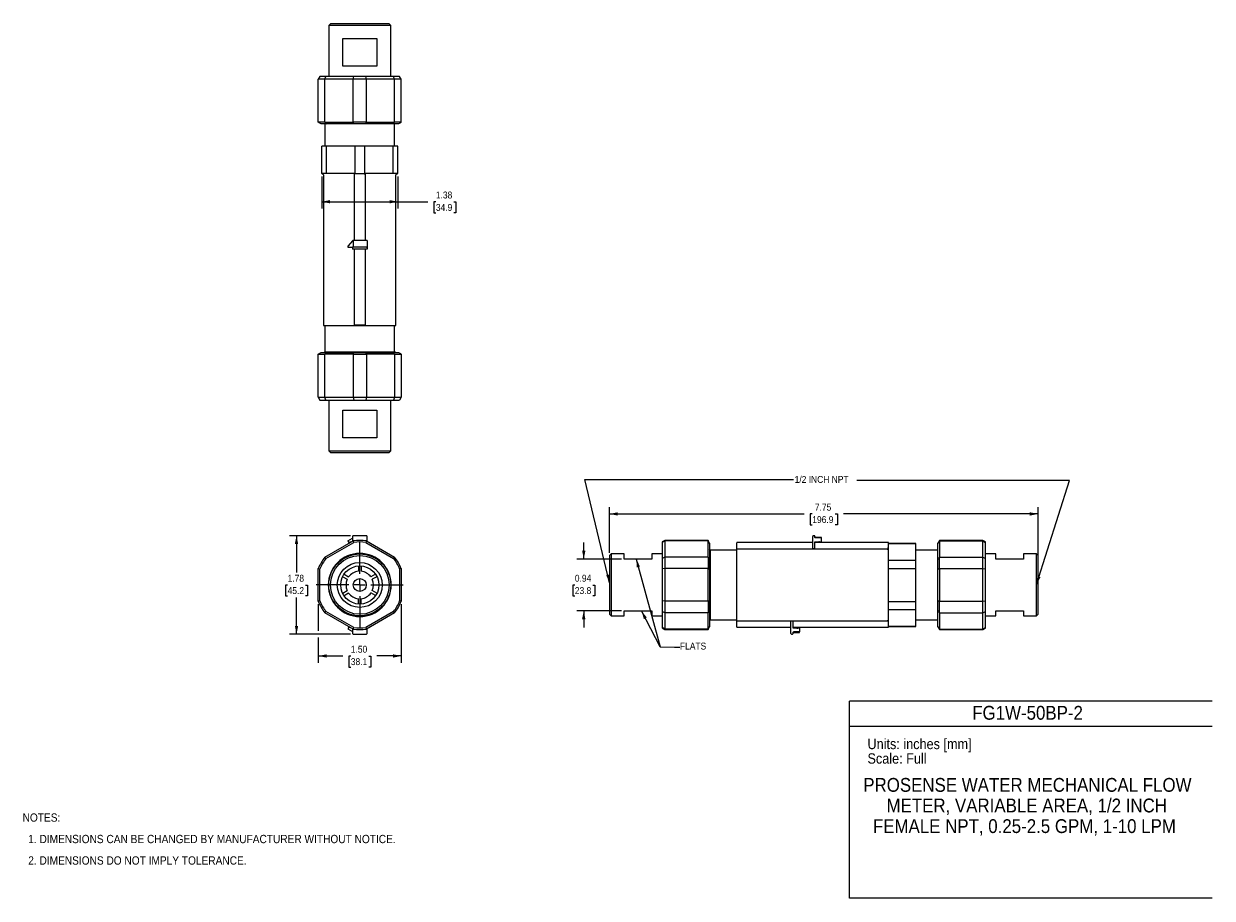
# Model space of a CAD drawing. Header units: inches. Extents: x 0.5 to 22, y 0 to 15.8.
import ezdxf
from ezdxf.enums import TextEntityAlignment as Align

# ---------------------------------------------------------------- set-up
doc = ezdxf.new("R2010")
doc.units = ezdxf.units.IN
doc.header["$MEASUREMENT"] = 0
doc.linetypes.add('SLD-Center', pattern=[0.75, 0.6, -0.05, 0.05, -0.05])
doc.linetypes.add('SLD-Solid', pattern=[0])
doc.layers.add('CENTER', color=40, linetype='SLD-Center')
for name, color, linetype, lineweight in [('DIMENSIONS', 140, 'SLD-Solid', 25), ('SLD-0', 7, 'SLD-Solid', 25), ('TEXT', 140, 'SLD-Solid', 25)]:
    doc.layers.add(name, color=color, linetype=linetype, lineweight=lineweight)
doc.layers.add('SLD-DEFPOINTS', color=7, linetype='Continuous', plot=False)
doc.layers.get('SLD-DEFPOINTS').off()
doc.styles.add('SLDTEXTSTYLE0', font='GOTHIC.TTF', dxfattribs={"width": 0.913})
doc.styles.get("Standard").update_dxf_attribs({"font": 'GOTHIC.TTF'})
doc.dimstyles.new('SLDDIMSTYLE0', dxfattribs={"dimtxt": 0.125, "dimasz": 0.15, "dimexe": 0, "dimexo": 0.0625, "dimgap": 0.03125, "dimtad": 0, "dimtih": 1, "dimtoh": 1, "dimrnd": 1e-09, "dimzin": 12, "dimdsep": 46, "dimtxsty": 'SLDTEXTSTYLE0', "dimsah": 1, "dimcen": 0.09, "dimadec": 0, "dimazin": 3, "dimtfac": 1, "dimtofl": 0, "dimtmove": 0, "dimatfit": 3, "dimfxl": 0, "dimfrac": 2, "dimtolj": 1, "dimtzin": 12, "dimarcsym": 0})
doc.dimstyles.new('SLDDIMSTYLE1', dxfattribs={"dimtxt": 0.125, "dimasz": 0.15, "dimexe": 0, "dimexo": 0.0625, "dimgap": 0.03125, "dimtad": 0, "dimtih": 1, "dimtoh": 1, "dimrnd": 1e-09, "dimzin": 4, "dimdsep": 46, "dimtxsty": 'SLDTEXTSTYLE0', "dimsah": 1, "dimcen": 0.09, "dimadec": 0, "dimazin": 1, "dimtfac": 1, "dimtofl": 0, "dimtmove": 0, "dimatfit": 3, "dimfxl": 0, "dimfrac": 2, "dimtolj": 1, "dimtzin": 12, "dimarcsym": 0})
doc.dimstyles.new('SLDDIMSTYLE2', dxfattribs={"dimtxt": 0.125, "dimasz": 0.15, "dimexe": 0, "dimexo": 0.0625, "dimgap": 0.03125, "dimtad": 0, "dimtih": 1, "dimtoh": 1, "dimrnd": 1e-09, "dimdsep": 46, "dimtxsty": 'SLDTEXTSTYLE0', "dimsah": 1, "dimcen": 0.09, "dimadec": 0, "dimazin": 2, "dimtfac": 1, "dimtmove": 0, "dimatfit": 0, "dimfxl": 0, "dimfrac": 2, "dimtolj": 1, "dimtzin": 12, "dimarcsym": 0})
doc.dimstyles.new('SLDDIMSTYLE3', dxfattribs={"dimtxt": 0.18, "dimasz": 0.15, "dimexe": 0, "dimexo": 0.0625, "dimgap": 0, "dimtad": 0, "dimtih": 1, "dimtoh": 1, "dimdec": 0, "dimrnd": 1e-09, "dimzin": 0, "dimdsep": 46, "dimtxsty": 'Standard', "dimsah": 1, "dimcen": 0.09, "dimadec": 0, "dimazin": 0, "dimtfac": 0.15, "dimtdec": 0, "dimtofl": 0, "dimtmove": 0, "dimatfit": 3, "dimfxl": 0, "dimfrac": 2, "dimtolj": 1, "dimtzin": 0, "dimarcsym": 0})

# ---------------------------------------------------------------- blocks, each defined once
blk = doc.blocks.new('Block1')
at = {"color": 140, "linetype": 'SLD-Solid', "lineweight": 18}
blk.add_line((22, 0), (22, 3.56), dxfattribs=at)
at = {"layer": 'TEXT'}
for p, q in [((22, 3.56), (15.44, 3.56)), ((15.44, 0), (15.44, 3.56)), ((15.44, 3.11), (22, 3.11)), ((22, 0), (15.44, 0))]:
    blk.add_line(p, q, dxfattribs=at)
at = {"layer": 'TEXT', "char_height": 0.1875, "attachment_point": 1, "style": 'SLDTEXTSTYLE0'}
for s, insert in [('Units: inches [mm]', (15.766, 2.882)), ('Scale: Full', (15.766, 2.619))]:
    blk.add_mtext(s, dxfattribs=dict(at, insert=insert))
at = {"layer": 'TEXT', "color": 140, "style": 'SLDTEXTSTYLE0', "width": 0.913}
for tag, p in [('AUTOATTR1', (17.66, 3.151)), ('AUTOATTR0_0', (15.69, 1.848)), ('AUTOATTR0_1', (16.11, 1.476)), ('AUTOATTR0_2', (15.864, 1.103))]:
    blk.add_attdef(tag, text='', height=0.25, dxfattribs=at).set_placement(p, align=Align.BOTTOM_LEFT)
blk = doc.blocks.new('SW_NOTE_0')
at = {"layer": 'TEXT', "color": 0, "char_height": 0.15, "attachment_point": 1, "style": 'SLDTEXTSTYLE0'}
for s, insert in [('NOTES:', (0, 0.192)), ('  1. DIMENSIONS CAN BE CHANGED BY MANUFACTURER WITHOUT NOTICE.', (0, -0.196)), ('  2. DIMENSIONS DO NOT IMPLY TOLERANCE.', (0, -0.584))]:
    blk.add_mtext(s, dxfattribs=dict(at, insert=insert))
blk = doc.blocks.new('_D')
at = {"layer": 'DIMENSIONS'}
for p, q in [((6.416, 6.551), (5.316, 6.551)), ((5.441, 6.551), (5.441, 5.886)), ((5.28, 5.66), (5.242, 5.66)), ((5.242, 5.66), (5.242, 5.462)), ((5.603, 5.66), (5.641, 5.66)), ((5.641, 5.66), (5.641, 5.462)), ((5.242, 5.462), (5.28, 5.462)), ((5.441, 4.771), (5.441, 5.437)), ((5.641, 5.462), (5.603, 5.462)), ((6.416, 4.771), (5.316, 4.771))]:
    blk.add_line(p, q, dxfattribs=at)
for points in [[(5.441, 6.551), (5.411, 6.401), (5.471, 6.401)], [(5.441, 4.771), (5.471, 4.921), (5.411, 4.921)]]:
    blk.add_solid(points, dxfattribs=at)
at = {"layer": 'DIMENSIONS', "char_height": 0.125, "attachment_point": 1, "style": 'SLDTEXTSTYLE0'}
for s, insert in [('1.78', (5.28, 5.845)), ('45.2', (5.28, 5.622))]:
    blk.add_mtext(s, dxfattribs=dict(at, insert=insert))
blk = doc.blocks.new('_D_1')
at = {"layer": 'DIMENSIONS'}
for p, q in [((5.835, 5.317), (5.835, 4.834)), ((7.335, 5.317), (7.335, 4.253)), ((5.835, 4.709), (5.835, 4.253)), ((5.835, 4.378), (6.276, 4.378)), ((6.423, 4.377), (6.385, 4.377)), ((6.385, 4.377), (6.385, 4.178)), ((6.747, 4.377), (6.785, 4.377)), ((6.785, 4.377), (6.785, 4.178)), ((7.335, 4.378), (6.894, 4.378)), ((6.385, 4.178), (6.423, 4.178)), ((6.785, 4.178), (6.747, 4.178))]:
    blk.add_line(p, q, dxfattribs=at)
for points in [[(5.835, 4.378), (5.985, 4.348), (5.985, 4.408)], [(7.335, 4.378), (7.185, 4.408), (7.185, 4.348)]]:
    blk.add_solid(points, dxfattribs=at)
at = {"layer": 'DIMENSIONS', "char_height": 0.125, "attachment_point": 1, "style": 'SLDTEXTSTYLE0'}
for s, insert in [('1.50', (6.423, 4.562)), ('38.1', (6.423, 4.338))]:
    blk.add_mtext(s, dxfattribs=dict(at, insert=insert))
blk = doc.blocks.new('SW_CENTERMARKSYMBOL_0')
at = {"layer": 'CENTER', "color": 0}
for p, q in [((0, 0.2), (0, 0.787)), ((-0.2, 0), (-0.787, 0)), ((0, 0), (-0.1, 0)), ((0, 0), (0, 0.1)), ((0, 0), (0, -0.1)), ((0, 0), (0.1, 0)), ((0.2, 0), (0.787, 0)), ((0, -0.2), (0, -0.787))]:
    blk.add_line(p, q, dxfattribs=at)
blk = doc.blocks.new('_D_2')
at = {"layer": 'DIMENSIONS'}
for p, q in [((11.101, 6.241), (11.101, 7.07)), ((11.101, 6.945), (14.62, 6.945)), ((14.768, 6.944), (14.73, 6.944)), ((14.73, 6.944), (14.73, 6.746)), ((15.184, 6.944), (15.222, 6.944)), ((15.222, 6.944), (15.222, 6.746)), ((18.851, 6.945), (15.331, 6.945)), ((18.851, 6.117), (18.851, 7.07)), ((14.73, 6.746), (14.768, 6.746)), ((15.222, 6.746), (15.184, 6.746))]:
    blk.add_line(p, q, dxfattribs=at)
for points in [[(11.101, 6.945), (11.251, 6.915), (11.251, 6.975)], [(18.851, 6.945), (18.701, 6.975), (18.701, 6.915)]]:
    blk.add_solid(points, dxfattribs=at)
at = {"layer": 'DIMENSIONS', "char_height": 0.125, "attachment_point": 1, "style": 'SLDTEXTSTYLE0'}
for s, insert in [('7.75', (14.814, 7.129)), ('196.9', (14.768, 6.905))]:
    blk.add_mtext(s, dxfattribs=dict(at, insert=insert))
blk = doc.blocks.new('_D_3')
at = {"layer": 'DIMENSIONS'}
for p, q in [((10.635, 6.13), (10.635, 6.43)), ((11.316, 6.13), (10.51, 6.13)), ((10.474, 5.66), (10.435, 5.66)), ((10.435, 5.66), (10.435, 5.462)), ((10.797, 5.66), (10.835, 5.66)), ((10.835, 5.66), (10.835, 5.462)), ((10.435, 5.462), (10.474, 5.462)), ((10.835, 5.462), (10.797, 5.462)), ((11.316, 5.192), (10.51, 5.192)), ((10.635, 5.192), (10.635, 4.892))]:
    blk.add_line(p, q, dxfattribs=at)
for points in [[(10.635, 6.13), (10.665, 6.28), (10.605, 6.28)], [(10.635, 5.192), (10.605, 5.042), (10.665, 5.042)]]:
    blk.add_solid(points, dxfattribs=at)
at = {"layer": 'DIMENSIONS', "char_height": 0.125, "attachment_point": 1, "style": 'SLDTEXTSTYLE0'}
for s, insert in [('0.94', (10.474, 5.845)), ('23.8', (10.474, 5.622))]:
    blk.add_mtext(s, dxfattribs=dict(at, insert=insert))
blk = doc.blocks.new('_D_4')
at = {"layer": 'DIMENSIONS'}
for p, q in [((5.898, 13.045), (5.898, 12.462)), ((7.273, 13.045), (7.273, 12.462)), ((5.898, 12.587), (7.273, 12.587)), ((7.273, 12.587), (7.813, 12.587)), ((7.961, 12.586), (7.923, 12.586)), ((7.923, 12.586), (7.923, 12.388)), ((8.284, 12.586), (8.322, 12.586)), ((8.322, 12.586), (8.322, 12.388)), ((7.923, 12.388), (7.961, 12.388)), ((8.322, 12.388), (8.284, 12.388))]:
    blk.add_line(p, q, dxfattribs=at)
for points in [[(5.898, 12.587), (6.048, 12.557), (6.048, 12.617)], [(7.273, 12.587), (7.123, 12.617), (7.123, 12.557)]]:
    blk.add_solid(points, dxfattribs=at)
at = {"layer": 'DIMENSIONS', "char_height": 0.125, "attachment_point": 1, "style": 'SLDTEXTSTYLE0'}
for s, insert in [('1.38', (7.961, 12.771)), ('34.9', (7.961, 12.547))]:
    blk.add_mtext(s, dxfattribs=dict(at, insert=insert))

msp = doc.modelspace()

# ---------------------------------------------------------------- linework, layer by layer
for p, q in [((6.055, 15.803), (6.025, 15.773)), ((6.025, 15.773), (6.025, 14.853)), ((7.145, 15.773), (6.025, 15.773)), ((7.115, 15.803), (6.055, 15.803)), ((7.145, 15.773), (7.115, 15.803)), ((7.145, 14.853), (7.145, 15.773)), ((6.279, 15.538), (6.891, 15.538)), ((6.279, 15.038), (6.279, 15.538)), ((6.891, 15.538), (6.891, 15.038)), ((5.864, 14.853), (5.835, 14.803)), ((5.974, 14.853), (5.864, 14.853)), ((5.955, 14.803), (5.974, 14.853)), ((6.475, 14.853), (5.974, 14.853)), ((6.891, 15.038), (6.279, 15.038)), ((6.465, 14.803), (6.475, 14.853)), ((6.695, 14.853), (6.475, 14.853)), ((6.705, 14.803), (6.695, 14.853)), ((7.196, 14.853), (6.695, 14.853)), ((7.215, 14.803), (7.196, 14.853)), ((7.306, 14.853), (7.196, 14.853)), ((7.335, 14.803), (7.306, 14.853)), ((5.955, 14.803), (5.835, 14.803)), ((5.835, 14.022), (5.835, 14.803)), ((6.465, 14.803), (5.955, 14.803)), ((5.955, 14.022), (5.955, 14.803)), ((6.705, 14.803), (6.465, 14.803)), ((6.465, 14.022), (6.465, 14.803)), ((6.705, 14.022), (6.705, 14.803)), ((7.215, 14.803), (6.705, 14.803)), ((7.215, 14.022), (7.215, 14.803)), ((7.335, 14.803), (7.215, 14.803)), ((7.335, 14.022), (7.335, 14.803)), ((5.955, 14.022), (5.835, 14.022)), ((5.988, 13.993), (5.885, 13.993)), ((5.955, 14.022), (6.465, 14.022)), ((5.955, 13.993), (5.955, 13.592)), ((6.482, 13.993), (5.988, 13.993)), ((6.705, 14.022), (6.465, 14.022)), ((6.688, 13.993), (6.482, 13.993)), ((7.182, 13.993), (6.688, 13.993)), ((6.705, 14.022), (7.215, 14.022)), ((7.285, 13.993), (7.182, 13.993)), ((7.335, 14.022), (7.215, 14.022)), ((7.215, 13.592), (7.215, 13.993)), ((5.898, 13.095), (5.898, 13.592)), ((5.982, 13.592), (5.898, 13.592)), ((5.982, 13.095), (5.982, 13.592)), ((6.501, 13.592), (5.982, 13.592)), ((6.501, 13.095), (6.501, 13.592)), ((6.669, 13.592), (6.501, 13.592)), ((6.669, 13.592), (6.669, 13.095)), ((7.188, 13.592), (6.669, 13.592)), ((7.188, 13.095), (7.188, 13.592)), ((7.273, 13.592), (7.188, 13.592)), ((7.273, 13.095), (7.273, 13.592)), ((5.982, 13.095), (5.898, 13.095)), ((5.93, 13.072), (5.93, 10.348)), ((6.485, 13.095), (5.982, 13.095)), ((6.485, 13.095), (6.485, 11.885)), ((6.49, 13.095), (6.485, 13.095)), ((6.49, 13.095), (6.68, 13.095)), ((6.685, 13.095), (6.68, 13.095)), ((6.685, 13.095), (6.685, 11.885)), ((7.188, 13.095), (6.685, 13.095)), ((7.273, 13.095), (7.188, 13.095)), ((7.24, 10.348), (7.24, 13.072)), ((6.453, 11.881), (6.374, 11.79)), ((6.467, 11.885), (6.461, 11.885)), ((6.467, 11.885), (6.467, 11.779)), ((6.716, 11.885), (6.467, 11.885)), ((6.716, 11.885), (6.716, 11.779)), ((6.371, 11.781), (6.371, 11.767)), ((6.371, 11.767), (6.454, 11.767)), ((6.454, 11.767), (6.454, 11.727)), ((6.454, 11.767), (6.466, 11.754)), ((6.716, 11.767), (6.454, 11.767)), ((6.466, 11.74), (6.454, 11.727)), ((6.716, 11.727), (6.454, 11.727)), ((6.485, 11.727), (6.485, 10.358)), ((6.685, 11.727), (6.685, 10.358)), ((6.704, 11.754), (6.716, 11.767)), ((6.716, 11.727), (6.704, 11.74)), ((6.716, 11.767), (6.716, 11.727)), ((5.93, 10.348), (7.24, 10.348)), ((5.955, 10.348), (5.955, 9.875)), ((6.49, 10.358), (6.485, 10.358)), ((6.68, 10.358), (6.49, 10.358)), ((6.68, 10.358), (6.685, 10.358)), ((7.215, 9.875), (7.215, 10.348)), ((5.835, 9.834), (5.955, 9.834)), ((5.835, 9.053), (5.835, 9.834)), ((5.885, 9.863), (5.988, 9.863)), ((5.955, 9.875), (5.94, 9.863)), ((5.955, 9.875), (7.215, 9.875)), ((6.465, 9.834), (5.955, 9.834)), ((5.955, 9.053), (5.955, 9.834)), ((5.988, 9.863), (6.482, 9.863)), ((6.465, 9.834), (6.705, 9.834)), ((6.465, 9.834), (6.465, 9.053)), ((6.482, 9.863), (6.688, 9.863)), ((6.688, 9.863), (7.182, 9.863)), ((6.705, 9.834), (6.705, 9.053)), ((7.215, 9.834), (6.705, 9.834)), ((7.182, 9.863), (7.285, 9.863)), ((7.23, 9.863), (7.215, 9.875)), ((7.215, 9.834), (7.215, 9.053)), ((7.215, 9.834), (7.335, 9.834)), ((7.335, 9.834), (7.335, 9.053)), ((5.835, 9.053), (5.864, 9.003)), ((5.835, 9.053), (5.955, 9.053)), ((5.974, 9.003), (5.955, 9.053)), ((5.955, 9.053), (6.465, 9.053)), ((6.465, 9.053), (6.705, 9.053)), ((6.465, 9.053), (6.475, 9.003)), ((6.705, 9.053), (6.695, 9.003)), ((6.705, 9.053), (7.215, 9.053)), ((7.215, 9.053), (7.196, 9.003)), ((7.215, 9.053), (7.335, 9.053)), ((7.335, 9.053), (7.306, 9.003)), ((5.864, 9.003), (5.974, 9.003)), ((5.974, 9.003), (6.475, 9.003)), ((6.025, 9.003), (6.025, 8.083)), ((6.279, 8.318), (6.279, 8.818)), ((6.279, 8.818), (6.891, 8.818)), ((6.475, 9.003), (6.695, 9.003)), ((6.695, 9.003), (7.196, 9.003)), ((6.891, 8.818), (6.891, 8.318)), ((7.145, 8.083), (7.145, 9.003)), ((7.196, 9.003), (7.306, 9.003)), ((6.891, 8.318), (6.279, 8.318)), ((6.025, 8.083), (6.055, 8.053)), ((6.025, 8.083), (7.145, 8.083)), ((6.055, 8.053), (7.115, 8.053)), ((7.115, 8.053), (7.145, 8.083)), ((5.955, 6.164), (6.465, 6.458)), ((6.371, 6.456), (6.454, 6.504)), ((6.371, 6.456), (6.388, 6.426)), ((6.454, 6.539), (6.454, 6.452)), ((6.465, 6.458), (6.475, 6.43)), ((6.704, 6.551), (6.466, 6.551)), ((6.705, 6.458), (6.695, 6.43)), ((6.705, 6.458), (7.215, 6.164)), ((6.716, 6.452), (6.716, 6.539)), ((12.101, 6.467), (12.051, 6.438)), ((12.101, 6.458), (12.051, 6.43)), ((12.882, 6.467), (12.101, 6.467)), ((12.101, 6.467), (12.101, 6.458)), ((12.101, 6.458), (12.101, 6.164)), ((12.882, 6.458), (12.101, 6.458)), ((12.911, 6.417), (12.882, 6.467)), ((12.882, 6.467), (12.882, 6.458)), ((12.882, 6.164), (12.882, 6.458)), ((14.775, 6.318), (14.775, 6.539)), ((14.802, 6.551), (14.788, 6.551)), ((14.815, 6.522), (14.815, 6.539)), ((14.933, 6.521), (14.827, 6.521)), ((14.933, 6.51), (14.827, 6.51)), ((14.933, 6.51), (14.933, 6.521)), ((14.933, 6.443), (14.933, 6.51)), ((17.07, 6.467), (17.041, 6.417)), ((17.851, 6.467), (17.07, 6.467)), ((17.07, 6.458), (17.07, 6.467)), ((17.07, 6.458), (17.07, 6.164)), ((17.07, 6.458), (17.851, 6.458)), ((17.901, 6.438), (17.851, 6.467)), ((17.851, 6.458), (17.851, 6.467)), ((17.851, 6.164), (17.851, 6.458)), ((17.851, 6.458), (17.901, 6.43)), ((5.974, 6.141), (6.475, 6.43)), ((6.695, 6.43), (7.196, 6.141)), ((12.051, 6.438), (12.051, 6.43)), ((12.051, 6.43), (12.051, 6.141)), ((12.911, 6.417), (12.911, 6.41)), ((12.911, 6.41), (12.911, 6.125)), ((12.923, 6.291), (12.911, 6.306)), ((13.396, 6.291), (12.923, 6.291)), ((12.923, 6.291), (12.923, 5.661)), ((13.406, 6.316), (13.396, 6.316)), ((13.396, 6.316), (13.396, 5.661)), ((14.775, 6.426), (13.406, 6.426)), ((13.406, 6.426), (13.406, 6.421)), ((13.406, 6.309), (13.406, 6.421)), ((16.12, 6.309), (13.406, 6.309)), ((14.775, 6.318), (14.815, 6.318)), ((14.815, 6.443), (14.933, 6.443)), ((14.815, 6.318), (14.815, 6.443)), ((14.829, 6.426), (14.815, 6.426)), ((16.143, 6.426), (14.815, 6.426)), ((16.143, 6.421), (16.143, 6.426)), ((16.143, 6.397), (16.143, 6.421)), ((16.64, 6.411), (16.143, 6.411)), ((16.64, 6.407), (16.143, 6.407)), ((16.143, 6.107), (16.143, 6.397)), ((16.64, 6.407), (16.64, 6.411)), ((16.64, 6.107), (16.64, 6.407)), ((17.041, 6.291), (16.64, 6.291)), ((17.041, 6.41), (17.041, 6.417)), ((17.041, 6.125), (17.041, 6.41)), ((17.901, 6.43), (17.901, 6.438)), ((17.901, 6.141), (17.901, 6.43)), ((5.974, 6.141), (5.955, 6.164)), ((7.215, 6.164), (7.196, 6.141)), ((11.131, 6.221), (11.101, 6.191)), ((11.101, 6.191), (11.101, 5.131)), ((11.366, 6.221), (11.131, 6.221)), ((11.131, 6.221), (11.131, 5.101)), ((11.366, 6.13), (11.366, 6.221)), ((11.866, 6.13), (11.366, 6.13)), ((12.051, 6.221), (11.866, 6.221)), ((11.866, 6.221), (11.866, 6.13)), ((12.101, 6.164), (12.051, 6.141)), ((12.051, 6.141), (12.051, 5.95)), ((12.101, 6.164), (12.101, 5.956)), ((12.882, 6.164), (12.101, 6.164)), ((12.882, 6.164), (12.882, 5.956)), ((12.911, 6.125), (12.911, 5.946)), ((16.143, 6.107), (16.64, 6.107)), ((16.143, 5.961), (16.143, 6.107)), ((16.64, 5.961), (16.64, 6.107)), ((17.041, 5.946), (17.041, 6.125)), ((17.07, 5.956), (17.07, 6.164)), ((17.07, 6.164), (17.851, 6.164)), ((17.851, 5.956), (17.851, 6.164)), ((17.851, 6.164), (17.901, 6.141)), ((18.086, 6.221), (17.901, 6.221)), ((17.901, 5.95), (17.901, 6.141)), ((18.086, 6.13), (18.086, 6.221)), ((18.586, 6.13), (18.086, 6.13)), ((18.821, 6.221), (18.586, 6.221)), ((18.586, 6.221), (18.586, 6.13)), ((18.851, 6.191), (18.821, 6.221)), ((18.821, 5.661), (18.821, 6.221)), ((18.851, 5.661), (18.851, 6.191)), ((5.835, 5.367), (5.835, 5.956)), ((5.835, 5.956), (5.864, 5.95)), ((5.864, 5.372), (5.864, 5.95)), ((6.277, 5.81), (6.358, 5.764)), ((6.3, 5.855), (6.383, 5.807)), ((6.56, 6.003), (6.56, 5.909)), ((6.61, 6.005), (6.61, 5.909)), ((6.868, 5.854), (6.787, 5.807)), ((6.894, 5.811), (6.812, 5.764)), ((7.335, 5.956), (7.306, 5.95)), ((7.306, 5.95), (7.306, 5.372)), ((7.335, 5.956), (7.335, 5.367)), ((12.101, 5.956), (12.051, 5.95)), ((12.051, 5.95), (12.051, 5.372)), ((12.101, 5.956), (12.101, 5.367)), ((12.882, 5.956), (12.101, 5.956)), ((12.882, 5.367), (12.882, 5.956)), ((12.911, 5.946), (12.911, 5.376)), ((16.143, 5.961), (16.64, 5.961)), ((16.143, 5.362), (16.143, 5.961)), ((16.64, 5.362), (16.64, 5.961)), ((17.041, 5.376), (17.041, 5.946)), ((17.07, 5.956), (17.851, 5.956)), ((17.07, 5.956), (17.07, 5.367)), ((17.851, 5.956), (17.901, 5.95)), ((17.851, 5.367), (17.851, 5.956)), ((17.901, 5.372), (17.901, 5.95)), ((12.923, 5.661), (12.923, 5.031)), ((13.396, 5.661), (13.396, 5.006)), ((18.821, 5.101), (18.821, 5.661)), ((18.851, 5.131), (18.851, 5.661)), ((6.276, 5.512), (6.358, 5.559)), ((6.301, 5.469), (6.383, 5.516)), ((6.56, 5.32), (6.56, 5.414)), ((6.61, 5.318), (6.61, 5.414)), ((6.868, 5.469), (6.787, 5.516)), ((6.895, 5.511), (6.812, 5.559)), ((12.911, 5.376), (12.911, 5.198)), ((17.041, 5.198), (17.041, 5.376)), ((5.864, 5.372), (5.835, 5.367)), ((5.955, 5.159), (5.974, 5.181)), ((6.465, 4.864), (5.955, 5.159)), ((6.475, 4.892), (5.974, 5.181)), ((7.196, 5.181), (6.695, 4.892)), ((7.215, 5.159), (6.705, 4.864)), ((7.215, 5.159), (7.196, 5.181)), ((7.335, 5.367), (7.306, 5.372)), ((11.366, 5.192), (11.866, 5.192)), ((11.366, 5.101), (11.366, 5.192)), ((11.866, 5.192), (11.866, 5.101)), ((12.101, 5.367), (12.051, 5.372)), ((12.051, 5.372), (12.051, 5.181)), ((12.101, 5.159), (12.051, 5.181)), ((12.051, 5.181), (12.051, 4.892)), ((12.101, 5.367), (12.101, 5.159)), ((12.882, 5.367), (12.101, 5.367)), ((12.882, 5.159), (12.101, 5.159)), ((12.101, 5.159), (12.101, 4.864)), ((12.882, 5.367), (12.882, 5.159)), ((12.882, 4.864), (12.882, 5.159)), ((12.911, 5.198), (12.911, 4.913)), ((16.143, 5.362), (16.64, 5.362)), ((16.143, 5.216), (16.143, 5.362)), ((16.143, 5.216), (16.64, 5.216)), ((16.143, 4.925), (16.143, 5.216)), ((16.64, 5.216), (16.64, 5.362)), ((16.64, 4.916), (16.64, 5.216)), ((17.041, 4.913), (17.041, 5.198)), ((17.07, 5.367), (17.851, 5.367)), ((17.07, 5.159), (17.07, 5.367)), ((17.07, 5.159), (17.851, 5.159)), ((17.07, 5.159), (17.07, 4.864)), ((17.851, 5.367), (17.901, 5.372)), ((17.851, 5.159), (17.851, 5.367)), ((17.851, 5.159), (17.901, 5.181)), ((17.851, 4.864), (17.851, 5.159)), ((17.901, 5.181), (17.901, 5.372)), ((17.901, 4.892), (17.901, 5.181)), ((18.086, 5.192), (18.586, 5.192)), ((18.086, 5.101), (18.086, 5.192)), ((18.586, 5.192), (18.586, 5.101)), ((11.101, 5.131), (11.131, 5.101)), ((11.131, 5.101), (11.366, 5.101)), ((11.866, 5.101), (12.051, 5.101)), ((12.911, 5.017), (12.923, 5.031)), ((12.923, 5.031), (13.396, 5.031)), ((13.396, 5.006), (13.406, 5.006)), ((13.406, 5.014), (16.12, 5.014)), ((13.406, 4.901), (13.406, 5.014)), ((14.381, 4.784), (14.381, 5.005)), ((14.421, 5.005), (14.381, 5.005)), ((14.421, 4.88), (14.421, 5.005)), ((16.64, 5.031), (17.041, 5.031)), ((17.901, 5.101), (18.086, 5.101)), ((18.586, 5.101), (18.821, 5.101)), ((18.821, 5.101), (18.851, 5.131)), ((6.388, 4.896), (6.371, 4.866)), ((6.371, 4.866), (6.454, 4.818)), ((6.454, 4.871), (6.454, 4.784)), ((6.465, 4.864), (6.475, 4.892)), ((6.466, 4.771), (6.704, 4.771)), ((6.705, 4.864), (6.695, 4.892)), ((6.716, 4.784), (6.716, 4.871)), ((12.101, 4.864), (12.051, 4.892)), ((12.051, 4.892), (12.051, 4.884)), ((12.051, 4.884), (12.101, 4.856)), ((12.882, 4.864), (12.101, 4.864)), ((12.101, 4.864), (12.101, 4.856)), ((12.101, 4.856), (12.882, 4.856)), ((12.882, 4.856), (12.911, 4.906)), ((12.882, 4.864), (12.882, 4.856)), ((12.911, 4.913), (12.911, 4.906)), ((13.406, 4.896), (13.406, 4.901)), ((13.406, 4.896), (14.381, 4.896)), ((14.394, 4.771), (14.408, 4.771)), ((14.421, 4.896), (14.435, 4.896)), ((14.421, 4.896), (16.143, 4.896)), ((14.539, 4.88), (14.421, 4.88)), ((14.421, 4.784), (14.421, 4.8)), ((14.539, 4.813), (14.433, 4.813)), ((14.433, 4.801), (14.539, 4.801)), ((14.539, 4.88), (14.539, 4.813)), ((14.539, 4.801), (14.539, 4.813)), ((16.143, 4.901), (16.143, 4.925)), ((16.143, 4.916), (16.64, 4.916)), ((16.143, 4.911), (16.64, 4.911)), ((16.143, 4.896), (16.143, 4.901)), ((16.64, 4.911), (16.64, 4.916)), ((17.041, 4.906), (17.041, 4.913)), ((17.041, 4.906), (17.07, 4.856)), ((17.07, 4.864), (17.851, 4.864)), ((17.07, 4.856), (17.07, 4.864)), ((17.07, 4.856), (17.851, 4.856)), ((17.851, 4.864), (17.901, 4.892)), ((17.851, 4.856), (17.901, 4.884)), ((17.851, 4.856), (17.851, 4.864)), ((17.901, 4.884), (17.901, 4.892))]:
    msp.add_line(p, q)
for radius in [0.56, 0.53, 0.406, 0.345, 0.117]:
    msp.add_circle((6.585, 5.661), radius)
for centre, radius, start, end in [((5.99, 13.472), 0.387, 256.5191, 258.7225), ((5.91, 13.072), 0.02, 0, 78.7225), ((7.26, 13.072), 0.02, 101.2775, 180), ((7.18, 13.472), 0.387, 281.2775, 283.4809), ((6.461, 11.874), 0.0102, 90.8794, 140.2435), ((6.384, 11.781), 0.0135, 139.9603, 180.5719), ((6.466, 6.539), 0.0125, 90, 180), ((6.585, 5.661), 0.806, 81.442, 98.558), ((6.704, 6.539), 0.0125, 0, 90), ((14.788, 6.539), 0.0125, 90, 180), ((14.802, 6.539), 0.0125, 0, 90), ((14.827, 6.534), 0.0125, 180, 270), ((6.585, 5.786), 0.67, 103.3742, 107.101), ((6.585, 5.661), 0.777, 81.8416, 98.1584), ((6.585, 5.661), 0.806, 141.442, 158.558), ((6.585, 5.661), 0.777, 141.8416, 158.1584), ((6.585, 5.661), 0.57, 360, 180), ((6.585, 5.661), 0.777, 21.8416, 38.1584), ((6.585, 5.661), 0.806, 21.442, 38.558), ((6.585, 5.661), 0.249, 95.7623, 144.2377), ((6.585, 5.661), 0.249, 35.7623, 84.2377), ((6.585, 5.661), 0.57, 180, 360), ((6.585, 5.661), 0.249, 155.7623, 204.2377), ((6.585, 5.661), 0.249, 335.7623, 24.2377), ((6.585, 5.661), 0.249, 215.7623, 264.2377), ((6.585, 5.661), 0.249, 275.7623, 324.2377), ((6.585, 5.661), 0.806, 201.442, 218.558), ((6.585, 5.661), 0.777, 201.8416, 218.1584), ((6.585, 5.661), 0.777, 321.8416, 338.1584), ((6.585, 5.661), 0.806, 321.442, 338.558), ((6.585, 5.536), 0.67, 252.899, 256.6258), ((6.466, 4.784), 0.0125, 180, 270), ((6.585, 5.661), 0.806, 261.442, 278.558), ((6.585, 5.661), 0.777, 261.8416, 278.1584), ((6.704, 4.784), 0.0125, 270, 0), ((14.394, 4.784), 0.0125, 180, 270), ((14.408, 4.784), 0.0125, 270, 0), ((14.433, 4.789), 0.0125, 90, 180)]:
    msp.add_arc(centre, radius, start, end)
for centre, major_axis, start_param, end_param in [((14.685, 5.786), (0.58, 0.58), 0.720845, 0.816456), ((14.291, 5.536), (-0.58, 0.58), 2.325137, 2.420748)]:
    msp.add_ellipse(centre, major_axis=major_axis, ratio=0.57735, start_param=start_param, end_param=end_param)
for points, knots in [([(5.885, 13.993), (5.877, 13.998), (5.86, 14.007), (5.844, 14.017), (5.835, 14.022)], [0, 0, 0, 0, 0.493357, 1, 1, 1, 1]), ([(5.955, 14.022), (5.961, 14.017), (5.972, 14.007), (5.983, 13.998), (5.988, 13.993)], [0, 0, 0, 0, 0.506643, 1, 1, 1, 1]), ([(6.482, 13.993), (6.479, 13.998), (6.474, 14.007), (6.468, 14.017), (6.465, 14.022)], [0, 0, 0, 0, 0.493357, 1, 1, 1, 1]), ([(6.705, 14.022), (6.702, 14.017), (6.697, 14.007), (6.691, 13.998), (6.688, 13.993)], [0, 0, 0, 0, 0.5066426, 1, 1, 1, 1]), ([(7.182, 13.993), (7.187, 13.998), (7.198, 14.007), (7.21, 14.017), (7.215, 14.022)], [0, 0, 0, 0, 0.493357, 1, 1, 1, 1]), ([(7.335, 14.022), (7.327, 14.017), (7.31, 14.007), (7.293, 13.998), (7.285, 13.993)], [0, 0, 0, 0, 0.506643, 1, 1, 1, 1]), ([(6.685, 13.072), (6.685, 13.077), (6.685, 13.082), (6.685, 13.089), (6.685, 13.091), (6.685, 13.092)], [0, 0, 0, 0, 0.5, 0.5, 1, 1, 1, 1]), ([(6.496, 11.767), (6.49, 11.767), (6.485, 11.767), (6.477, 11.77), (6.474, 11.771), (6.471, 11.773), (6.469, 11.774), (6.468, 11.776), (6.467, 11.777), (6.467, 11.779)], [0, 0, 0, 0, 0.5, 0.5, 0.75, 0.75, 0.875, 0.875, 1, 1, 1, 1]), ([(6.716, 11.779), (6.716, 11.776), (6.716, 11.772), (6.716, 11.768), (6.716, 11.767), (6.716, 11.767)], [0, 0, 0, 0, 0.5, 0.5, 1, 1, 1, 1]), ([(5.835, 9.834), (5.844, 9.839), (5.86, 9.848), (5.877, 9.858), (5.885, 9.863)], [0, 0, 0, 0, 0.506643, 1, 1, 1, 1]), ([(5.988, 9.863), (5.983, 9.858), (5.972, 9.848), (5.961, 9.839), (5.955, 9.834)], [0, 0, 0, 0, 0.493357, 1, 1, 1, 1]), ([(6.465, 9.834), (6.468, 9.839), (6.474, 9.848), (6.479, 9.858), (6.482, 9.863)], [0, 0, 0, 0, 0.506643, 1, 1, 1, 1]), ([(6.688, 9.863), (6.691, 9.858), (6.697, 9.848), (6.702, 9.839), (6.705, 9.834)], [0, 0, 0, 0, 0.493357, 1, 1, 1, 1]), ([(7.215, 9.834), (7.21, 9.839), (7.198, 9.848), (7.187, 9.858), (7.182, 9.863)], [0, 0, 0, 0, 0.506643, 1, 1, 1, 1]), ([(7.285, 9.863), (7.293, 9.858), (7.31, 9.848), (7.327, 9.839), (7.335, 9.834)], [0, 0, 0, 0, 0.4933574, 1, 1, 1, 1]), ([(12.911, 6.41), (12.906, 6.418), (12.896, 6.434), (12.887, 6.45), (12.882, 6.458)], [0, 0, 0, 0, 0.493357, 1, 1, 1, 1]), ([(14.827, 6.51), (14.824, 6.51), (14.82, 6.511), (14.816, 6.516), (14.815, 6.519), (14.815, 6.522)], [0, 0, 0, 0, 0.5, 0.5, 1, 1, 1, 1]), ([(17.07, 6.458), (17.065, 6.45), (17.055, 6.434), (17.046, 6.418), (17.041, 6.41)], [0, 0, 0, 0, 0.5066426, 1, 1, 1, 1]), ([(16.12, 6.309), (16.125, 6.309), (16.13, 6.31), (16.137, 6.316), (16.139, 6.32), (16.14, 6.325)], [0, 0, 0, 0, 0.5, 0.5, 1, 1, 1, 1]), ([(16.14, 6.325), (16.141, 6.327), (16.142, 6.332), (16.143, 6.337), (16.143, 6.34)], [0, 0, 0, 0, 0.500069, 1, 1, 1, 1]), ([(12.882, 6.164), (12.887, 6.157), (12.896, 6.144), (12.906, 6.131), (12.911, 6.125)], [0, 0, 0, 0, 0.506643, 1, 1, 1, 1]), ([(17.041, 6.125), (17.046, 6.131), (17.055, 6.144), (17.065, 6.157), (17.07, 6.164)], [0, 0, 0, 0, 0.493357, 1, 1, 1, 1]), ([(12.911, 5.946), (12.906, 5.948), (12.896, 5.951), (12.887, 5.954), (12.882, 5.956)], [0, 0, 0, 0, 0.4933574, 1, 1, 1, 1]), ([(17.07, 5.956), (17.065, 5.954), (17.055, 5.951), (17.046, 5.948), (17.041, 5.946)], [0, 0, 0, 0, 0.506643, 1, 1, 1, 1]), ([(12.882, 5.367), (12.887, 5.368), (12.896, 5.372), (12.906, 5.375), (12.911, 5.376)], [0, 0, 0, 0, 0.506643, 1, 1, 1, 1]), ([(17.041, 5.376), (17.046, 5.375), (17.055, 5.372), (17.065, 5.368), (17.07, 5.367)], [0, 0, 0, 0, 0.493357, 1, 1, 1, 1]), ([(12.911, 5.198), (12.906, 5.191), (12.896, 5.178), (12.887, 5.166), (12.882, 5.159)], [0, 0, 0, 0, 0.493357, 1, 1, 1, 1]), ([(17.07, 5.159), (17.065, 5.166), (17.055, 5.178), (17.046, 5.191), (17.041, 5.198)], [0, 0, 0, 0, 0.506643, 1, 1, 1, 1]), ([(16.14, 4.998), (16.139, 5.002), (16.137, 5.006), (16.13, 5.012), (16.125, 5.014), (16.12, 5.014)], [0, 0, 0, 0, 0.5, 0.5, 1, 1, 1, 1]), ([(16.14, 4.998), (16.141, 4.995), (16.142, 4.99), (16.143, 4.985), (16.143, 4.983)], [0, 0, 0, 0, 0.500069, 1, 1, 1, 1]), ([(12.882, 4.864), (12.887, 4.873), (12.896, 4.889), (12.906, 4.905), (12.911, 4.913)], [0, 0, 0, 0, 0.506643, 1, 1, 1, 1]), ([(14.421, 4.8), (14.421, 4.804), (14.422, 4.807), (14.427, 4.812), (14.43, 4.813), (14.433, 4.813)], [0, 0, 0, 0, 0.5, 0.5, 1, 1, 1, 1]), ([(17.041, 4.913), (17.046, 4.905), (17.055, 4.889), (17.065, 4.873), (17.07, 4.864)], [0, 0, 0, 0, 0.493357, 1, 1, 1, 1])]:
    msp.add_open_spline(points, degree=3, knots=knots)
for points in [[(14.838, 6.428), (14.836, 6.427), (14.832, 6.426), (14.829, 6.426)], [(14.435, 4.896), (14.439, 4.896), (14.442, 4.896), (14.444, 4.895)]]:
    msp.add_open_spline(points, degree=3)
at = {"layer": 'SLD-0'}
for p, q in [((19.42, 7.548), (15.573, 7.548)), ((18.821, 5.669), (19.42, 7.548))]:
    msp.add_line(p, q, dxfattribs=at)
at = {"layer": 'SLD-0', "color": 179}
for p, q in [((11.585, 6.13), (12.015, 4.541)), ((12.015, 4.541), (11.68, 5.192)), ((12.015, 4.541), (12.275, 4.535)), ((12.275, 4.535), (12.373, 4.535))]:
    msp.add_line(p, q, dxfattribs=at)
for points in [[(11.585, 6.13), (11.595, 5.978), (11.653, 5.993)], [(11.68, 5.192), (11.722, 5.045), (11.775, 5.073)]]:
    msp.add_solid(points, dxfattribs=at)
at = {"layer": 'SLD-0'}
msp.add_solid([(18.821, 5.669), (18.895, 5.802), (18.838, 5.821)], dxfattribs=at)

# ---------------------------------------------------------------- block references
at = {"layer": 'CENTER'}
msp.add_blockref('SW_CENTERMARKSYMBOL_0', (6.585, 5.661), dxfattribs=at)
at = {"layer": 'SLD-DEFPOINTS'}
msp.add_blockref('Block1', (0, 0), dxfattribs=at).add_auto_attribs({'AUTOATTR0_0': 'PROSENSE WATER MECHANICAL FLOW ', 'AUTOATTR0_1': 'METER, VARIABLE AREA, 1/2 INCH ', 'AUTOATTR0_2': 'FEMALE NPT, 0.25-2.5 GPM, 1-10 LPM', 'AUTOATTR1': 'FG1W-50BP-2'})
at = {"layer": 'TEXT'}
msp.add_blockref('SW_NOTE_0', (0.488, 1.341), dxfattribs=at)

# ---------------------------------------------------------------- texts
at = {"layer": 'TEXT', "char_height": 0.125, "attachment_point": 1, "style": 'SLDTEXTSTYLE0'}
for s, insert in [('1/2 INCH NPT', (14.449, 7.631)), ('FLATS', (12.375, 4.619))]:
    msp.add_mtext(s, dxfattribs=dict(at, insert=insert))

# ---------------------------------------------------------------- dimensions: what is measured, and where the dimension line sits
at = {"layer": 'DIMENSIONS'}
for base, p1, p2, dimstyle, picture, middle in [((5.89756108, 12.586921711), (7.27256108, 13.095268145), (5.89756108, 13.095268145), 'SLDDIMSTYLE0', '_D_4', (8.122560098, 12.586921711)), ((18.851, 6.945), (11.101, 6.191), (18.851, 6.067), 'SLDDIMSTYLE0', '_D_2', (14.976, 6.945)), ((7.335, 4.378), (5.835, 5.367), (7.335, 5.367), 'SLDDIMSTYLE1', '_D_1', (6.585, 4.378))]:
    dim = msp.add_linear_dim(base=base, p1=p1, p2=p2, dimstyle=dimstyle, dxfattribs=at)
    dim.commit()
    dim.dimension.update_dxf_attribs({"geometry": picture, "text_midpoint": middle, "dimtype": 160})
for base, p1, p2, dimstyle, picture, middle in [((5.441, 6.551), (6.466, 4.771), (6.466, 6.551), 'SLDDIMSTYLE0', '_D', (5.441, 5.661)), ((10.635, 5.192), (11.366, 6.13), (11.366, 5.192), 'SLDDIMSTYLE2', '_D_3', (10.635, 5.661))]:
    dim = msp.add_linear_dim(base=base, p1=p1, p2=p2, angle=90, dimstyle=dimstyle, dxfattribs=at)
    dim.commit()
    dim.dimension.update_dxf_attribs({"geometry": picture, "text_midpoint": middle, "dimtype": 160})

# ---------------------------------------------------------------- leaders
at = {"layer": 'TEXT'}
msp.add_leader([(11.101, 5.698), (10.657, 7.567), (14.429, 7.567)], dimstyle='SLDDIMSTYLE3', dxfattribs=at)

doc.saveas('drawing.dxf')
